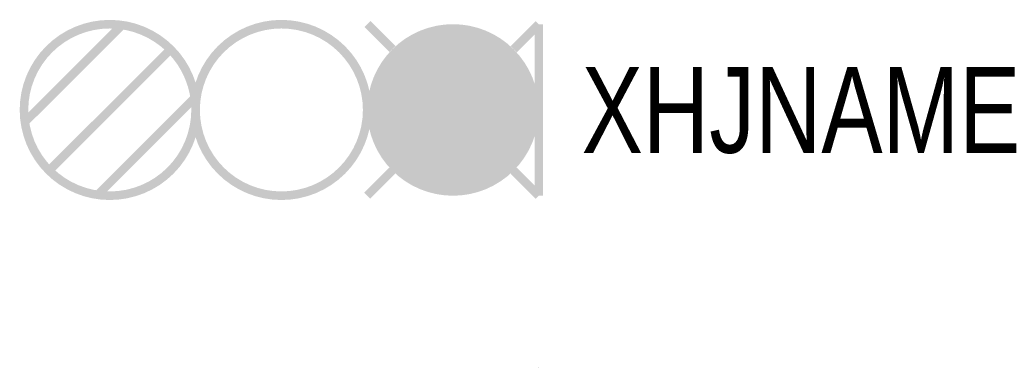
# Model space of a CAD drawing. Header units: millimetres. Extents: x -12.1 to 10.9, y 0 to 8.1.
import ezdxf

# ---------------------------------------------------------------- set-up
doc = ezdxf.new("R2010")
doc.units = ezdxf.units.MM
doc.layers.get('0').update_dxf_attribs({"linetype": 'CONTINUOUS'})

msp = doc.modelspace()

# ---------------------------------------------------------------- linework, layer by layer
msp.add_line((0, 0.001), (0, -0.001))
at = {"color": 2, "const_width": 0.2}
msp.add_lwpolyline([(-8, 6, -1), (-12, 6, -1)], format="xyb", close=True, dxfattribs=at)
for points in [[(-9.717, 7.98), (-11.98, 5.717)], [(-8.586, 7.414), (-11.414, 4.586)], [(-8.02, 6.283), (-10.283, 4.02)]]:
    msp.add_lwpolyline(points, dxfattribs=at)
at = {"color": 3, "const_width": 0.2}
msp.add_lwpolyline([(-4, 6, -1), (-8, 6, -1)], format="xyb", close=True, dxfattribs=at)
at = {"color": 1, "const_width": 0.2}
for points in [[(-3.995, 8.005), (-3.409, 7.419)], [(-0.586, 7.414), (0, 8)], [(-4, 4), (-3.414, 4.586)], [(-0.586, 4.586), (0, 4)]]:
    msp.add_lwpolyline(points, dxfattribs=at)
at = {"color": 7, "const_width": 0.2}
msp.add_lwpolyline([(0, 8), (0, 4)], dxfattribs=at)
at = {"color": 1, "const_width": 2}
msp.add_lwpolyline([(-3, 6, 1), (-1, 6, 1)], format="xyb", close=True, dxfattribs=at)

# ---------------------------------------------------------------- texts
at = {"width": 0.8}
msp.add_attdef('XHJNAME', (1, 5), 'X4', height=2, dxfattribs=at)

doc.saveas('drawing.dxf')
